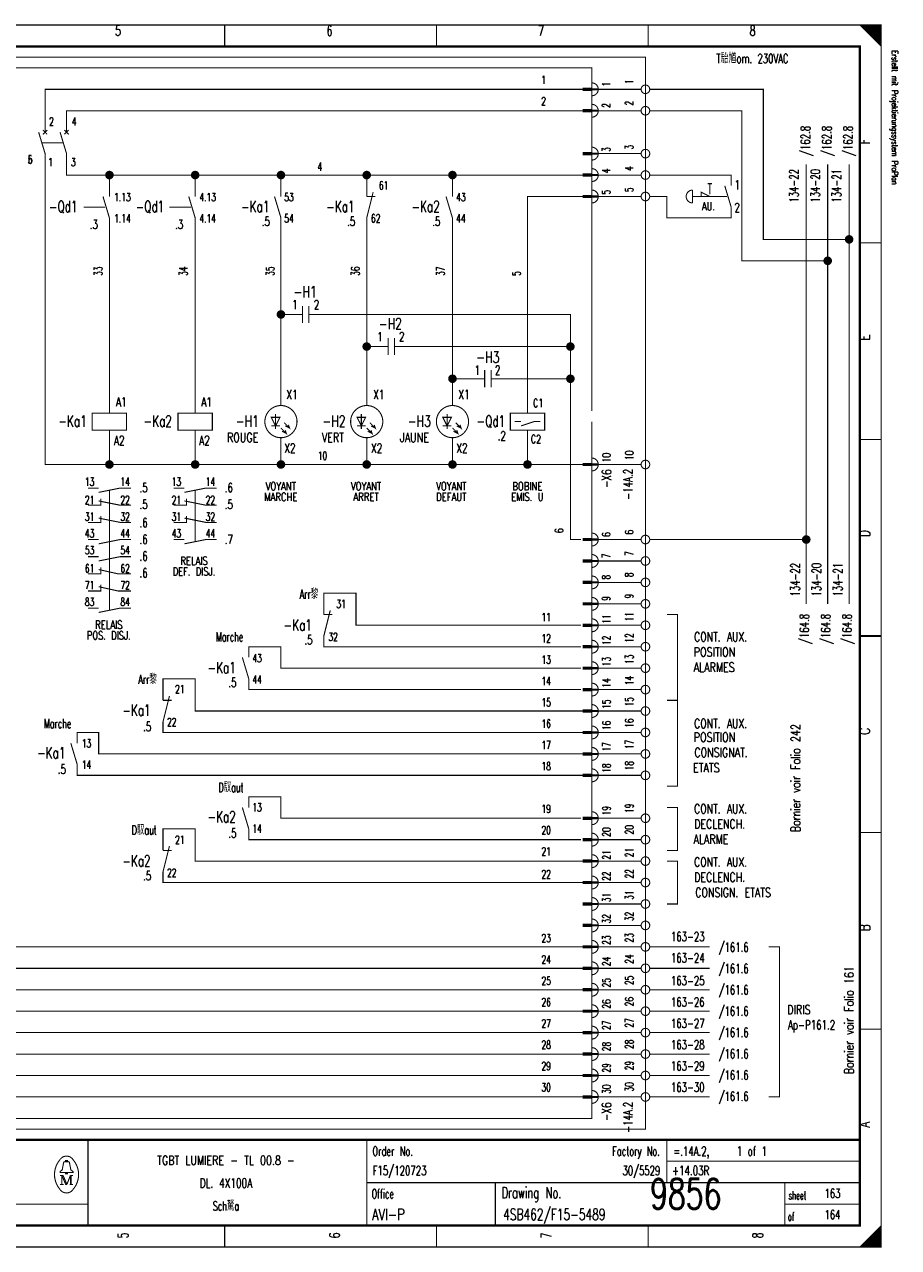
# Model space of a CAD drawing. Extents: x -1 to 409, y 0 to 286.
# Tile 2 of 2: x 205 to 409, y 0 to 285. Entities that reach past the tile are written whole.
import ezdxf
from ezdxf.enums import TextEntityAlignment as Align

# ---------------------------------------------------------------- set-up
doc = ezdxf.new("R2010")
doc.units = 0
doc.header["$MEASUREMENT"] = 0
doc.linetypes.add('GESTRICHELT', pattern=[3.75, 3, -0.75])
doc.layers.get('0').update_dxf_attribs({"color": 9, "linetype": 'CONTINUOUS'})
doc.layers.add('0L', color=7, linetype='CONTINUOUS')
doc.styles.get("Standard").update_dxf_attribs({"font": 'TXT', "bigfont": 'TXT'})

# ---------------------------------------------------------------- blocks, each defined once
blk = doc.blocks.new('BCIRCLE_FILLED')
at = {"color": 0, "linetype": 'Continuous', "const_width": 1, "flags": 128}
blk.add_lwpolyline([(0.5, 0, 1), (-0.5, 0, 1)], format="xyb", close=True, dxfattribs=at)

msp = doc.modelspace()

# ---------------------------------------------------------------- linework, layer by layer
at = {"color": 0, "const_width": 0.25, "flags": 128}
for points in [[(0, 142.5), (0, 285), (405, 285), (405, 0), (0, 0), (0, 142.5)], [(400, 285), (405, 280), (404.75, 280.25), (404.75, 285), (404.5, 285), (404.5, 280.5), (404.25, 280.75), (404.25, 285), (404, 285), (404, 281), (403.75, 281.25), (403.75, 285), (403.5, 285), (403.5, 281.5), (403.25, 281.75)], [(401.5, 283.5), (401.5, 285), (401.25, 285), (401.25, 283.75), (401, 284), (401, 285), (400.75, 285), (400.75, 284.25), (400.5, 284.5), (400.5, 285), (400.25, 285), (400.25, 284.75)], [(403.25, 281.75), (403.25, 285), (403, 285), (403, 282), (402.75, 282.25), (402.75, 285), (402.5, 285), (402.5, 282.5), (402.25, 282.75), (402.25, 285), (402, 285), (402, 283), (401.75, 283.25), (401.75, 285), (401.5, 285)], [(210, 260), (210, 270), (335.5, 270)], [(349, 270), (339, 270)], [(397.5, 235), (377.5, 235), (377.5, 270), (351, 270)], [(215, 260), (215, 265), (335.5, 265)], [(349, 265), (339, 265)], [(392.5, 230), (372.5, 230), (372.5, 265), (351, 265)], [(225, 182.5), (210, 182.5), (210, 255)], [(245, 250), (215, 250), (215, 255)], [(349, 255), (339, 255)], [(387.5, 150), (387.5, 252.5)], [(392.5, 150), (392.5, 252.5)], [(397.5, 150), (397.5, 252.5)], [(225, 245), (225, 250)], [(245, 245), (245, 250), (265, 250)], [(265, 245), (265, 250), (285, 250)], [(285, 245), (285, 250), (305, 250)], [(305, 245), (305, 250), (335.5, 250)], [(349, 250), (339, 250)], [(363, 245), (363, 246), (365, 245)], [(322.5, 194.5), (322.5, 245), (335.5, 245)], [(349, 245), (339, 245)], [(225, 194.5), (225, 240)], [(245, 194.5), (245, 240)], [(265, 196.25), (265, 240)], [(285, 196.25), (285, 240)], [(305, 196.25), (305, 240)], [(267, 217.5), (265, 217.5)], [(294.5, 210), (332.5, 210), (332.5, 217.5), (274.5, 217.5)], [(287, 210), (285, 210)], [(317, 202.5), (332.5, 202.5), (332.5, 210)], [(335.5, 55), (187.5, 55), (187.5, 207.5)], [(335.5, 60), (192.5, 60), (192.5, 207.5)], [(335.5, 65), (197.5, 65), (197.5, 207.5)], [(335.5, 70), (202.5, 70), (202.5, 207.5)], [(309.5, 202.5), (305, 202.5)], [(335, 165), (332.5, 165), (332.5, 202.5)], [(322.5, 194.5), (326.5, 194.5), (326.5, 190.5), (318.5, 190.5), (318.5, 194.5), (322.5, 194.5)], [(264.75, 193.5), (262.75, 193.5), (263.75, 191.5), (264.75, 193.5)], [(265, 191), (266.25, 189.75), (266, 190.5), (266.25, 189.75), (265.25, 190.25)], [(265.75, 192.25), (267, 191), (266.75, 191.75), (267, 191), (266, 191.5)], [(284.75, 193.5), (282.75, 193.5), (283.75, 191.5), (284.75, 193.5)], [(285, 191), (286.25, 189.75), (286, 190.5), (286.25, 189.75), (285.25, 190.25)], [(285.75, 192.25), (287, 191), (286.75, 191.75), (287, 191), (286, 191.5)], [(304.75, 193.5), (302.75, 193.5), (303.75, 191.5), (304.75, 193.5)], [(305, 191), (306.25, 189.75), (306, 190.5), (306.25, 189.75), (305.25, 190.25)], [(305.75, 192.25), (307, 191), (306.75, 191.75), (307, 191), (306, 191.5)], [(321, 191.5), (324, 192.5), (325.5, 192.5)], [(245, 182.5), (225, 182.5), (225, 190.5)], [(265, 182.5), (245, 182.5), (245, 190.5)], [(285, 182.5), (265, 182.5), (265, 188.75)], [(305, 182.5), (285, 182.5), (285, 188.75)], [(322.5, 182.5), (305, 182.5), (305, 188.75)], [(335.5, 182.5), (322.5, 182.5), (322.5, 190.5)], [(349, 182.5), (339, 182.5)], [(222.5, 176), (227.5, 177), (230, 177)], [(242.5, 176), (247.5, 177), (250, 177)], [(335.5, 50), (172.5, 50), (172.5, 175), (103, 175)], [(220, 173), (223, 173), (223, 174.5)], [(222.5, 174), (227.5, 173), (230, 173)], [(240, 173), (243, 173), (243, 174.5)], [(242.5, 174), (247.5, 173), (250, 173)], [(220, 169), (223, 169), (223, 170.5)], [(222.5, 170), (227.5, 169), (230, 169)], [(240, 169), (243, 169), (243, 170.5)], [(242.5, 170), (247.5, 169), (250, 169)], [(222.5, 164), (227.5, 165), (230, 165)], [(242.5, 164), (247.5, 165), (250, 165)], [(349, 165), (339, 165)], [(387.5, 165), (351, 165)], [(222.5, 160), (227.5, 161), (230, 161)], [(349, 160), (339, 160)], [(220, 157), (223, 157), (223, 158.5)], [(222.5, 158), (227, 157), (230, 157)], [(335.5, 45), (167.5, 45), (167.5, 155), (108, 155)], [(220, 153), (223, 153), (223, 154.5)], [(222.5, 154), (227, 153), (230, 153)], [(349, 155), (339, 155)], [(335, 145), (282.5, 145), (282.5, 152.5), (275, 152.5), (275, 147.5)], [(222.5, 148), (227.5, 149), (230, 149)], [(349, 150), (339, 150)], [(355, 127.5), (357.5, 127.5), (357.5, 147.5), (355, 147.5)], [(335, 140), (275, 140), (275, 142.5)], [(349, 145), (339, 145)], [(335, 135), (265, 135), (265, 140), (257.5, 140), (257.5, 137.5)], [(349, 140), (339, 140)], [(335.5, 40), (162.5, 40), (162.5, 135), (113, 135)], [(349, 135), (339, 135)], [(335.5, 125), (245, 125), (245, 132.5), (237.5, 132.5), (237.5, 127.5)], [(335, 130), (257.5, 130), (257.5, 132.5)], [(349, 130), (339, 130)], [(355, 127.5), (357.5, 127.5), (357.5, 107.5), (355, 107.5)], [(349, 125), (339, 125)], [(335.5, 35), (157.5, 35), (157.5, 120), (125, 120)], [(335.5, 115), (222.5, 115), (222.5, 120), (217.5, 120), (217.5, 117.5)], [(335.5, 120), (237.5, 120), (237.5, 122.5)], [(349, 120), (339, 120)], [(349, 115), (339, 115)], [(335.5, 110), (217.5, 110), (217.5, 112.5)], [(349, 110), (339, 110)], [(335, 100), (265, 100), (265, 105), (257.5, 105), (257.5, 102.5)], [(349, 100), (339, 100)], [(355, 102.5), (357.5, 102.5), (357.5, 92.5), (355, 92.5)], [(335.5, 90), (245, 90), (245, 97.5), (237.5, 97.5), (237.5, 92.5)], [(335, 95), (257.5, 95), (257.5, 97.5)], [(349, 95), (339, 95)], [(349, 90), (339, 90)], [(355, 90), (357.5, 90), (357.5, 80), (355, 80)], [(335.5, 85), (237.5, 85), (237.5, 87.5)], [(349, 85), (339, 85)], [(349, 80), (339, 80)], [(349, 75), (339, 75)], [(349, 70), (339, 70)], [(365, 70), (351, 70)], [(378.75, 70), (381.25, 70), (381.25, 35), (378.75, 35)], [(349, 65), (339, 65)], [(365, 65), (351, 65)], [(349, 60), (339, 60)], [(365, 60), (351, 60)], [(349, 55), (339, 55)], [(365, 55), (351, 55)], [(349, 50), (339, 50)], [(365, 50), (351, 50)], [(349, 45), (339, 45)], [(365, 45), (351, 45)], [(349, 40), (339, 40)], [(365, 40), (351, 40)], [(349, 35), (339, 35)], [(365, 35), (351, 35)], [(214.8, 19.9), (214.8, 20.2), (215.2, 20.2), (215.2, 19.9)], [(214.8, 17.4), (213.5, 17.4), (213.5, 17.6), (214, 18), (214.3, 19.6)], [(215.2, 17.4), (216.5, 17.4), (216.5, 17.6), (216, 18), (215.7, 19.6)], [(213.9, 16.7), (213.9, 14.6), (213.5, 14.6)], [(213.9, 16.7), (214.8, 14.6), (215.1, 14.6)], [(403, 0), (403, 3), (402.75, 2.75), (402.75, 0), (402.5, 0), (402.5, 2.5), (402.25, 2.25), (402.25, 0), (402, 0), (402, 2), (401.75, 1.75), (401.75, 0), (401.5, 0), (401.5, 1.5), (401.25, 1.25)], [(404.75, 4.75), (404.75, 0), (404.5, 0), (404.5, 4.5), (404.25, 4.25), (404.25, 0), (404, 0), (404, 4), (403.75, 3.75), (403.75, 0), (403.5, 0), (403.5, 3.5), (403.25, 3.25), (403.25, 0), (403, 0)], [(401.25, 1.25), (401.25, 0), (401, 0), (401, 1), (400.75, 0.75), (400.75, 0), (400.5, 0), (400.5, 0.5), (400.25, 0.25), (400.25, 0)]]:
    msp.add_lwpolyline(points, dxfattribs=at)
at = {"color": 0, "flags": 128}
for points, const_width in [([(0, 285), (405, 285), (405, 0), (0, 0)], 0.25), ([(5, 280), (400, 280), (400, 5), (5, 5)], 0.5), ([(5, 280), (400, 280), (400, 5), (5, 5)], 0.25), ([(337.5, 269.75), (335.5, 269.75), (335.5, 270.25), (337.5, 270.25)], 0.25), ([(337.5, 264.75), (335.5, 264.75), (335.5, 265.25), (337.5, 265.25)], 0.25), ([(337.5, 254.75), (335.5, 254.75), (335.5, 255.25), (337.5, 255.25)], 0.25), ([(337.5, 249.75), (335.5, 249.75), (335.5, 250.25), (337.5, 250.25)], 0.25), ([(337.5, 244.75), (335.5, 244.75), (335.5, 245.25), (337.5, 245.25)], 0.25), ([(221, 190.5), (229, 190.5), (229, 194.5), (221, 194.5)], 0.25), ([(241, 190.5), (249, 190.5), (249, 194.5), (241, 194.5)], 0.25), ([(337.5, 182.25), (335.5, 182.25), (335.5, 182.75), (337.5, 182.75)], 0.25), ([(337.5, 164.75), (335.5, 164.75), (335.5, 165.25), (337.5, 165.25)], 0.25), ([(337.5, 159.75), (335.5, 159.75), (335.5, 160.25), (337.5, 160.25)], 0.25), ([(337.5, 154.75), (335.5, 154.75), (335.5, 155.25), (337.5, 155.25)], 0.25), ([(337.5, 149.75), (335.5, 149.75), (335.5, 150.25), (337.5, 150.25)], 0.25), ([(337.5, 144.75), (335.5, 144.75), (335.5, 145.25), (337.5, 145.25)], 0.25), ([(337.5, 139.75), (335.5, 139.75), (335.5, 140.25), (337.5, 140.25)], 0.25), ([(337.5, 134.75), (335.5, 134.75), (335.5, 135.25), (337.5, 135.25)], 0.25), ([(337.5, 129.75), (335.5, 129.75), (335.5, 130.25), (337.5, 130.25)], 0.25), ([(337.5, 124.75), (335.5, 124.75), (335.5, 125.25), (337.5, 125.25)], 0.25), ([(337.5, 119.75), (335.5, 119.75), (335.5, 120.25), (337.5, 120.25)], 0.25), ([(337.5, 114.75), (335.5, 114.75), (335.5, 115.25), (337.5, 115.25)], 0.25), ([(337.5, 109.75), (335.5, 109.75), (335.5, 110.25), (337.5, 110.25)], 0.25), ([(337.5, 99.75), (335.5, 99.75), (335.5, 100.25), (337.5, 100.25)], 0.25), ([(337.5, 94.75), (335.5, 94.75), (335.5, 95.25), (337.5, 95.25)], 0.25), ([(337.5, 89.75), (335.5, 89.75), (335.5, 90.25), (337.5, 90.25)], 0.25), ([(337.5, 84.75), (335.5, 84.75), (335.5, 85.25), (337.5, 85.25)], 0.25), ([(337.5, 79.75), (335.5, 79.75), (335.5, 80.25), (337.5, 80.25)], 0.25), ([(337.5, 74.75), (335.5, 74.75), (335.5, 75.25), (337.5, 75.25)], 0.25), ([(337.5, 69.75), (335.5, 69.75), (335.5, 70.25), (337.5, 70.25)], 0.25), ([(337.5, 64.75), (335.5, 64.75), (335.5, 65.25), (337.5, 65.25)], 0.25), ([(337.5, 59.75), (335.5, 59.75), (335.5, 60.25), (337.5, 60.25)], 0.25), ([(337.5, 54.75), (335.5, 54.75), (335.5, 55.25), (337.5, 55.25)], 0.25), ([(337.5, 49.75), (335.5, 49.75), (335.5, 50.25), (337.5, 50.25)], 0.25), ([(337.5, 44.75), (335.5, 44.75), (335.5, 45.25), (337.5, 45.25)], 0.25), ([(337.5, 39.75), (335.5, 39.75), (335.5, 40.25), (337.5, 40.25)], 0.25), ([(337.5, 34.75), (335.5, 34.75), (335.5, 35.25), (337.5, 35.25)], 0.25), ([(214.8, 17.4), (215.2, 17.4), (215.2, 17.1), (214.8, 17.1)], 0.25)]:
    msp.add_lwpolyline(points, close=True, dxfattribs=dict(at, const_width=const_width))
at = {"color": 0}
for points, const_width in [([(251.875, 285), (251.875, 280)], 0.25), ([(301.25, 285), (301.25, 280)], 0.25), ([(350.625, 285), (350.625, 280)], 0.25), ([(335.5, 270), (337.5, 270)], 0.25), ([(335.5, 265), (337.5, 265)], 0.25), ([(208.5, 260), (210, 255)], 0.25), ([(210.5, 260.5), (209.5, 259.5)], 0.25), ([(209.5, 260.5), (210.5, 259.5)], 0.25), ([(213.5, 260), (215, 255)], 0.25), ([(215.5, 260.5), (214.5, 259.5)], 0.25), ([(214.5, 260.5), (215.5, 259.5)], 0.25), ([(335.5, 255), (337.5, 255)], 0.25), ([(335.5, 250), (337.5, 250)], 0.25), ([(286.5, 246), (285, 240)], 0.25), ([(361, 246.5), (361, 243.5)], 0.25), ([(364.5, 248), (365.5, 248)], 0.25), ([(368.5, 247.5), (370, 242.5)], 0.25), ([(223.5, 245), (225, 240)], 0.25), ([(243.5, 245), (245, 240)], 0.25), ([(263.5, 245), (265, 240)], 0.25), ([(285, 245), (287, 245)], 0.25), ([(303.5, 245), (305, 240)], 0.25), ([(335.5, 245), (337.5, 245)], 0.25), ([(405, 234.167), (400, 234.167)], 0.25), ([(270, 217.5), (267, 217.5)], 0.25), ([(270, 219.5), (270, 215.5)], 0.25), ([(271.5, 219.5), (271.5, 215.5)], 0.25), ([(271.5, 217.5), (274.5, 217.5)], 0.25), ([(290, 212), (290, 208)], 0.25), ([(291.5, 212), (291.5, 208)], 0.25), ([(290, 210), (287, 210)], 0.25), ([(291.5, 210), (294.5, 210)], 0.25), ([(312.5, 202.5), (309.5, 202.5)], 0.25), ([(312.5, 204.5), (312.5, 200.5)], 0.25), ([(314, 204.5), (314, 200.5)], 0.25), ([(314, 202.5), (317, 202.5)], 0.25), ([(263.75, 194.25), (263.75, 190.75)], 0.25), ([(283.75, 194.25), (283.75, 190.75)], 0.25), ([(303.75, 194.25), (303.75, 190.75)], 0.25), ([(262.75, 191.5), (264.75, 191.5)], 0.25), ([(282.75, 191.5), (284.75, 191.5)], 0.25), ([(302.75, 191.5), (304.75, 191.5)], 0.25), ([(319.5, 192.5), (321, 192.5)], 0.25), ([(405, 188.334), (400, 188.334)], 0.25), ([(335.5, 182.5), (337.5, 182.5)], 0.25), ([(220, 177), (222.5, 177)], 0.25), ([(240, 177), (242.5, 177)], 0.25), ([(220, 165), (222.5, 165)], 0.25), ([(240, 165), (242.5, 165)], 0.25), ([(335.5, 165), (337.5, 165)], 0.25), ([(220, 161), (222.5, 161)], 0.25), ([(335.5, 160), (337.5, 160)], 0.25), ([(335.5, 155), (337.5, 155)], 0.25), ([(220, 149), (222.5, 149)], 0.25), ([(276.5, 148.5), (275, 142.5)], 0.25), ([(335.5, 150), (337.5, 150)], 0.25), ([(275, 147.5), (277, 147.5)], 0.25), ([(335.5, 145), (337.5, 145)], 0.25), ([(400, 142.5), (405, 142.5)], 0.5), ([(405, 142.5), (400, 142.5)], 0.25), ([(335.5, 140), (337.5, 140)], 0.25), ([(256, 137.5), (257.5, 132.5)], 0.25), ([(335.5, 135), (337.5, 135)], 0.25), ([(239, 128.5), (237.5, 122.5)], 0.25), ([(335.5, 130), (337.5, 130)], 0.25), ([(237.5, 127.5), (239.5, 127.5)], 0.25), ([(335.5, 125), (337.5, 125)], 0.25), ([(335.5, 120), (337.5, 120)], 0.25), ([(216, 117.5), (217.5, 112.5)], 0.25), ([(335.5, 115), (337.5, 115)], 0.25), ([(335.5, 110), (337.5, 110)], 0.25), ([(256, 102.5), (257.5, 97.5)], 0.25), ([(335.5, 100), (337.5, 100)], 0.25), ([(335.5, 95), (337.5, 95)], 0.25), ([(405, 96.667), (400, 96.667)], 0.25), ([(239, 93.5), (237.5, 87.5)], 0.25), ([(237.5, 92.5), (239.5, 92.5)], 0.25), ([(335.5, 90), (337.5, 90)], 0.25), ([(335.5, 85), (337.5, 85)], 0.25), ([(335.5, 80), (337.5, 80)], 0.25), ([(335.5, 75), (337.5, 75)], 0.25), ([(335.5, 70), (337.5, 70)], 0.25), ([(335.5, 65), (337.5, 65)], 0.25), ([(335.5, 60), (337.5, 60)], 0.25), ([(335.5, 55), (337.5, 55)], 0.25), ([(335.5, 50), (337.5, 50)], 0.25), ([(405, 50.834), (400, 50.834)], 0.25), ([(335.5, 45), (337.5, 45)], 0.25), ([(335.5, 40), (337.5, 40)], 0.25), ([(335.5, 35), (337.5, 35)], 0.25), ([(400, 25), (5, 25)], 0.5), ([(220, 25), (220, 5)], 0.25), ([(285, 25), (285, 5)], 0.25), ([(355, 25), (355, 15)], 0.25), ([(214.6, 19.9), (215.5, 19.9)], 0.25), ([(355, 20), (400, 20)], 0.25), ([(213.5, 16.7), (214.2, 16.7)], 0.25), ([(213.9, 14.6), (214.3, 14.6)], 0.25), ([(214.2, 16.7), (215.1, 14.6)], 0.25), ([(215.1, 14.6), (215.9, 16.7)], 0.25), ([(216.5, 14.6), (215.7, 14.6)], 0.25), ([(215.9, 14.6), (215.9, 16.7)], 0.25), ([(215.9, 16.7), (216.5, 16.7)], 0.25), ([(216.1, 16.7), (216.1, 14.6)], 0.25), ([(285, 15), (400, 15)], 0.25), ([(315, 15), (315, 5)], 0.25), ([(382.5, 15), (382.5, 5)], 0.25), ([(5, 10), (220, 10)], 0.25), ([(382.5, 10), (400, 10)], 0.25), ([(251.875, 0), (251.875, 5)], 0.25), ([(301.25, 0), (301.25, 5)], 0.25), ([(350.625, 0), (350.625, 5)], 0.25), ([(405, 5), (400, 0)], 0.25)]:
    msp.add_lwpolyline(points, dxfattribs=dict(at, const_width=const_width))
at = {"color": 0, "linetype": 'GESTRICHELT', "const_width": 0.25, "flags": 128}
for points in [[(67.5, 277.5), (350, 277.5), (350, 27.5), (125, 27.5), (125, 65), (67.5, 65), (67.5, 277.5)], [(70, 250), (150, 250), (150, 275), (337.5, 275), (337.5, 225)], [(337.5, 192.5), (337.5, 30), (150, 30), (150, 82.5), (70, 82.5), (70, 250)], [(370, 247.5), (370, 250), (351, 250)], [(370, 242.5), (370, 240), (355, 240), (355, 245), (351, 245)]]:
    msp.add_lwpolyline(points, dxfattribs=at)
at = {"color": 0, "const_width": 0.25, "flags": 128}
for points in [[(337.5, 268.5, 1), (337.5, 271.5, 1)], [(337.5, 263.5, 1), (337.5, 266.5, 1)], [(337.5, 253.5, 1), (337.5, 256.5, 1)], [(337.5, 248.5, 1), (337.5, 251.5, 1)], [(337.5, 243.5, 1), (337.5, 246.5, 1)], [(361, 246.5, 1), (361, 243.5, 1)], [(337.5, 181, 1), (337.5, 184, 1)], [(337.5, 163.5, 1), (337.5, 166.5, 1)], [(337.5, 158.5, 1), (337.5, 161.5, 1)], [(337.5, 153.5, 1), (337.5, 156.5, 1)], [(337.5, 148.5, 1), (337.5, 151.5, 1)], [(337.5, 143.5, 1), (337.5, 146.5, 1)], [(337.5, 138.5, 1), (337.5, 141.5, 1)], [(337.5, 133.5, 1), (337.5, 136.5, 1)], [(337.5, 128.5, 1), (337.5, 131.5, 1)], [(337.5, 123.5, 1), (337.5, 126.5, 1)], [(337.5, 118.5, 1), (337.5, 121.5, 1)], [(337.5, 113.5, 1), (337.5, 116.5, 1)], [(337.5, 108.5, 1), (337.5, 111.5, 1)], [(337.5, 98.5, 1), (337.5, 101.5, 1)], [(337.5, 93.5, 1), (337.5, 96.5, 1)], [(337.5, 88.5, 1), (337.5, 91.5, 1)], [(337.5, 83.5, 1), (337.5, 86.5, 1)], [(337.5, 78.5, 1), (337.5, 81.5, 1)], [(337.5, 73.5, 1), (337.5, 76.5, 1)], [(337.5, 68.5, 1), (337.5, 71.5, 1)], [(337.5, 63.5, 1), (337.5, 66.5, 1)], [(337.5, 58.5, 1), (337.5, 61.5, 1)], [(337.5, 53.5, 1), (337.5, 56.5, 1)], [(337.5, 48.5, 1), (337.5, 51.5, 1)], [(337.5, 43.5, 1), (337.5, 46.5, 1)], [(337.5, 38.5, 1), (337.5, 41.5, 1)], [(337.5, 33.5, 1), (337.5, 36.5, 1)], [(213.499601, 20.388348, 0.373815), (213.488, 13.425, 0.373815)], [(216.493359, 20.403602, 0.530775), (213.513, 20.413, 0.530775)], [(214.6, 19.9, 0.414214), (214.3, 19.6, 0.414214)], [(215.7, 19.6, 0.414214), (215.4, 19.9, 0.414214)], [(216.498075, 13.401685, 0.378582), (216.463, 20.438, 0.378582)], [(213.502705, 13.401803, 0.532213), (216.488, 13.388, 0.532213)]]:
    msp.add_lwpolyline(points, format="xyb", dxfattribs=at)
for points in [[(351, 270, 1), (349, 270, 1)], [(351, 265, 1), (349, 265, 1)], [(351, 255, 1), (349, 255, 1)], [(351, 250, 1), (349, 250, 1)], [(351, 245, 1), (349, 245, 1)], [(268.75, 192.5, 1), (261.25, 192.5, 1)], [(288.75, 192.5, 1), (281.25, 192.5, 1)], [(308.75, 192.5, 1), (301.25, 192.5, 1)], [(351, 182.5, 1), (349, 182.5, 1)], [(351, 165, 1), (349, 165, 1)], [(351, 160, 1), (349, 160, 1)], [(351, 155, 1), (349, 155, 1)], [(351, 150, 1), (349, 150, 1)], [(351, 145, 1), (349, 145, 1)], [(351, 140, 1), (349, 140, 1)], [(351, 135, 1), (349, 135, 1)], [(351, 130, 1), (349, 130, 1)], [(351, 125, 1), (349, 125, 1)], [(351, 120, 1), (349, 120, 1)], [(351, 115, 1), (349, 115, 1)], [(351, 110, 1), (349, 110, 1)], [(351, 100, 1), (349, 100, 1)], [(351, 95, 1), (349, 95, 1)], [(351, 90, 1), (349, 90, 1)], [(351, 85, 1), (349, 85, 1)], [(351, 80, 1), (349, 80, 1)], [(351, 75, 1), (349, 75, 1)], [(351, 70, 1), (349, 70, 1)], [(351, 65, 1), (349, 65, 1)], [(351, 60, 1), (349, 60, 1)], [(351, 55, 1), (349, 55, 1)], [(351, 50, 1), (349, 50, 1)], [(351, 45, 1), (349, 45, 1)], [(351, 40, 1), (349, 40, 1)], [(351, 35, 1), (349, 35, 1)]]:
    msp.add_lwpolyline(points, format="xyb", close=True, dxfattribs=at)
at = {"color": 0, "linetype": 'GESTRICHELT', "const_width": 0.25}
for points in [[(209.25, 257.5), (214.25, 257.5)], [(365, 248), (365, 245.5)], [(219, 242.5), (224, 242.5)], [(239, 242.5), (244, 242.5)], [(367, 245), (361, 245)], [(364, 245), (369, 245)], [(337.5, 195), (337.5, 230)], [(225, 164.5), (225, 176.5)], [(245, 164.5), (245, 176.5)], [(225, 148.5), (225, 169)]]:
    msp.add_lwpolyline(points, dxfattribs=at)
at = {"layer": '0L', "color": 0}
for points in [[(338.95, 270.25), (337.55, 270.25), (338.95, 269.75), (337.55, 269.75)], [(338.95, 265.25), (337.55, 265.25), (338.95, 264.75), (337.55, 264.75)], [(338.95, 255.25), (337.55, 255.25), (338.95, 254.75), (337.55, 254.75)], [(338.95, 250.25), (337.55, 250.25), (338.95, 249.75), (337.55, 249.75)], [(338.95, 245.25), (337.55, 245.25), (338.95, 244.75), (337.55, 244.75)], [(338.95, 182.75), (337.55, 182.75), (338.95, 182.25), (337.55, 182.25)], [(338.95, 165.25), (337.55, 165.25), (338.95, 164.75), (337.55, 164.75)], [(338.95, 160.25), (337.55, 160.25), (338.95, 159.75), (337.55, 159.75)], [(338.95, 155.25), (337.55, 155.25), (338.95, 154.75), (337.55, 154.75)], [(338.95, 150.25), (337.55, 150.25), (338.95, 149.75), (337.55, 149.75)], [(338.95, 145.25), (337.55, 145.25), (338.95, 144.75), (337.55, 144.75)], [(338.95, 140.25), (337.55, 140.25), (338.95, 139.75), (337.55, 139.75)], [(338.95, 135.25), (337.55, 135.25), (338.95, 134.75), (337.55, 134.75)], [(338.95, 130.25), (337.55, 130.25), (338.95, 129.75), (337.55, 129.75)], [(338.95, 125.25), (337.55, 125.25), (338.95, 124.75), (337.55, 124.75)], [(338.95, 120.25), (337.55, 120.25), (338.95, 119.75), (337.55, 119.75)], [(338.95, 115.25), (337.55, 115.25), (338.95, 114.75), (337.55, 114.75)], [(338.95, 110.25), (337.55, 110.25), (338.95, 109.75), (337.55, 109.75)], [(338.95, 100.25), (337.55, 100.25), (338.95, 99.75), (337.55, 99.75)], [(338.95, 95.25), (337.55, 95.25), (338.95, 94.75), (337.55, 94.75)], [(338.95, 90.25), (337.55, 90.25), (338.95, 89.75), (337.55, 89.75)], [(338.95, 85.25), (337.55, 85.25), (338.95, 84.75), (337.55, 84.75)], [(338.95, 80.25), (337.55, 80.25), (338.95, 79.75), (337.55, 79.75)], [(338.95, 75.25), (337.55, 75.25), (338.95, 74.75), (337.55, 74.75)], [(338.95, 70.25), (337.55, 70.25), (338.95, 69.75), (337.55, 69.75)], [(338.95, 65.25), (337.55, 65.25), (338.95, 64.75), (337.55, 64.75)], [(338.95, 60.25), (337.55, 60.25), (338.95, 59.75), (337.55, 59.75)], [(338.95, 55.25), (337.55, 55.25), (338.95, 54.75), (337.55, 54.75)], [(338.95, 50.25), (337.55, 50.25), (338.95, 49.75), (337.55, 49.75)], [(338.95, 45.25), (337.55, 45.25), (338.95, 44.75), (337.55, 44.75)], [(338.95, 40.25), (337.55, 40.25), (338.95, 39.75), (337.55, 39.75)], [(338.95, 35.25), (337.55, 35.25), (338.95, 34.75), (337.55, 34.75)]]:
    msp.add_solid(points, dxfattribs=at)

# ---------------------------------------------------------------- block references
at = {"color": 0}
for p in [(225, 250), (245, 250), (265, 250), (285, 250), (305, 250), (397.5, 235), (392.5, 230), (265, 217.5), (285, 210), (332.5, 210), (305, 202.5), (332.5, 202.5), (225, 182.5), (245, 182.5), (265, 182.5), (285, 182.5), (305, 182.5), (322.5, 182.5), (387.5, 165)]:
    msp.add_blockref('BCIRCLE_FILLED', p, dxfattribs=at)

# ---------------------------------------------------------------- texts
for s, height, width, p in [('5', 2.38125, 0.672, (226.989415, 284.858032)), ('6', 2.38125, 0.672, (276.323163, 284.858032)), ('7', 2.38125, 0.672, (325.656912, 284.858032)), ('8', 2.38125, 0.672, (374.99066, 284.858032)), ('AU.', 1.905, 0.738667, (364.698007, 243.687422)), ('-H1', 2.619375, 0.709333, (270.644458, 224.09589)), ('-H2', 2.619375, 0.709333, (290.519925, 216.64259)), ('-H3', 2.619375, 0.709333, (313.234745, 208.834371)), ('VOYANT', 1.905, 0.76, (264.965753, 178.382316)), ('VOYANT', 1.905, 0.76, (284.84122, 178.382316)), ('VOYANT', 1.905, 0.76, (304.716687, 178.382316)), ('BOBINE', 1.905, 0.76, (322.46264, 178.382316)), ('MARCHE', 1.905, 0.76, (264.965753, 175.897883)), ('ARRET', 1.905, 0.76, (284.84122, 175.897883)), ('DEFAUT', 1.905, 0.76, (304.716687, 175.897883)), ('EMIS. U', 1.905, 0.741714, (322.46264, 175.897883)), ('RELAIS', 1.905, 0.76, (244.735367, 160.991283)), ('DEF. DISJ.', 1.905, 0.7408, (244.735367, 158.506849)), ('RELAIS', 1.905, 0.76, (224.8599, 146.084682)), ('POS. DISJ.', 1.905, 0.7408, (224.8599, 143.600249)), ('TGBT LUMIERE - TL 00.8 -', 2.143125, 0.754667, (252.188667, 21.295143)), ('DL. 4X100A', 2.143125, 0.712, (252.188667, 15.971357)), ('Sch駑a', 2.143125, 0.626667, (252.188667, 10.647572))]:
    msp.add_text(s, height=height, dxfattribs=dict(at, width=width)).set_placement(p, align=Align.TOP_CENTER)
for s, height, width, p in [('T駘馗om. 230VAC', 2.143125, 0.669867, (366.520517, 278.256538)), ('1', 1.905, 0.672, (325.7066, 273.145704)), ('2', 1.905, 0.672, (325.7066, 268.176837)), ('1', 1.905, 0.672, (210.712827, 253.980075)), ('3', 1.905, 0.672, (216.036613, 253.980075)), ('4', 1.905, 0.672, (273.533499, 252.915318)), ('1', 2.143125, 0.672, (370.78132, 248.798257)), ('1.13', 1.905, 0.678, (226.098568, 245.816936)), ('4.13', 1.905, 0.678, (245.974035, 245.816936)), ('53', 1.905, 0.672, (265.774969, 245.816936)), ('43', 1.905, 0.672, (305.880822, 245.816936)), ('2', 2.143125, 0.672, (370.78132, 243.474471)), ('1.14', 1.905, 0.678, (226.098568, 240.84807)), ('4.14', 1.905, 0.678, (245.974035, 240.84807)), ('54', 1.905, 0.672, (265.774969, 240.84807)), ('62', 1.905, 0.672, (286.005355, 240.84807)), ('44', 1.905, 0.672, (305.880822, 240.84807)), ('A2', 2.143125, 0.716, (226.036457, 189.171856)), ('A2', 2.143125, 0.716, (245.911924, 189.171856)), ('C2', 1.905, 0.716, (323.284278, 189.384807)), ('X2', 2.143125, 0.716, (265.787391, 187.39726)), ('10', 1.905, 0.672, (273.583188, 185.480697)), ('X2', 2.143125, 0.716, (286.017777, 187.39726)), ('X2', 2.143125, 0.716, (305.893244, 187.39726)), ('13', 1.905, 0.672, (219.280573, 179.447073)), ('.5', 2.143125, 0.684, (232.032814, 178.169365)), ('.5', 2.143125, 0.684, (232.032814, 178.169365)), ('13', 1.905, 0.672, (239.510959, 179.447073)), ('.6', 2.143125, 0.684, (251.908281, 178.169365)), ('.6', 2.143125, 0.684, (251.908281, 178.169365)), ('21', 1.905, 0.672, (219.280573, 175.188045)), ('.5', 2.143125, 0.684, (232.032814, 174.265255)), ('.5', 2.143125, 0.684, (232.032814, 174.265255)), ('21', 1.905, 0.672, (239.510959, 175.188045)), ('.5', 2.143125, 0.684, (251.908281, 174.265255)), ('.5', 2.143125, 0.684, (251.908281, 174.265255)), ('31', 1.905, 0.672, (219.280573, 171.283935)), ('31', 1.905, 0.672, (239.510959, 171.283935)), ('.6', 2.143125, 0.684, (232.032814, 170.006227)), ('.6', 2.143125, 0.684, (232.032814, 170.006227)), ('43', 1.905, 0.672, (219.280573, 167.379826)), ('.6', 2.143125, 0.684, (232.032814, 166.102117)), ('.6', 2.143125, 0.684, (232.032814, 166.102117)), ('43', 1.905, 0.672, (239.510959, 167.379826)), ('.7', 2.143125, 0.684, (251.908281, 166.102117)), ('.7', 2.143125, 0.684, (251.908281, 166.102117)), ('53', 1.905, 0.672, (219.280573, 163.475716)), ('.6', 2.143125, 0.684, (232.032814, 162.198007)), ('.6', 2.143125, 0.684, (232.032814, 162.198007)), ('61', 1.905, 0.672, (219.280573, 159.216687)), ('.6', 2.143125, 0.684, (232.032814, 158.293898)), ('.6', 2.143125, 0.684, (232.032814, 158.293898)), ('71', 1.905, 0.672, (219.280573, 155.312578)), ('83', 1.905, 0.672, (219.280573, 151.408468)), ('11', 1.905, 0.672, (325.756289, 147.859278)), ('32', 1.905, 0.672, (276.067621, 143.24533)), ('12', 1.905, 0.672, (325.756289, 142.890411)), ('CONT. AUX.', 2.143125, 0.7408, (361.352895, 143.387298)), ('POSITION', 2.143125, 0.76, (361.253518, 139.838107)), ('43', 1.905, 0.672, (258.321669, 138.276463)), ('13', 1.905, 0.672, (325.756289, 137.921544)), ('ALARMES', 2.143125, 0.76, (361.253518, 136.288917)), ('44', 1.905, 0.672, (258.321669, 133.307597)), ('14', 1.905, 0.672, (325.756289, 132.952677)), ('15', 1.905, 0.672, (325.756289, 127.983811)), ('22', 1.905, 0.672, (238.446202, 123.369863)), ('16', 1.905, 0.672, (325.756289, 123.014944)), ('CONT. AUX.', 2.143125, 0.7408, (361.352895, 123.156912)), ('POSITION', 2.143125, 0.76, (361.253518, 119.96264)), ('13', 1.905, 0.672, (218.570735, 118.400996)), ('17', 1.905, 0.672, (325.756289, 118.046077)), ('CONSIGNAT.', 2.143125, 0.7536, (361.402584, 116.41345)), ('14', 1.905, 0.672, (218.570735, 113.43213)), ('18', 1.905, 0.672, (325.756289, 113.07721)), ('ETATS', 2.143125, 0.76, (361.104452, 112.864259)), ('13', 1.905, 0.672, (258.321669, 103.494396)), ('19', 1.905, 0.672, (325.756289, 103.139477)), ('CONT. AUX.', 2.143125, 0.7408, (361.352895, 103.281445)), ('14', 1.905, 0.672, (258.321669, 98.525529)), ('20', 1.905, 0.672, (325.756289, 98.17061)), ('DECLENCH.', 2.143125, 0.752889, (361.365318, 99.732254)), ('ALARME', 2.143125, 0.76, (361.191407, 96.183064)), ('21', 1.905, 0.672, (325.756289, 93.201743)), ('CONT. AUX.', 2.143125, 0.7408, (361.352895, 90.859278)), ('22', 1.905, 0.672, (238.446202, 88.232877)), ('22', 1.905, 0.672, (325.756289, 87.877958)), ('DECLENCH.', 2.143125, 0.752889, (361.365318, 87.310087)), ('CONSIGN. ETATS', 2.143125, 0.750857, (361.613761, 83.760897)), ('23', 1.905, 0.672, (325.756289, 72.971357)), ('/161.6', 2.143125, 0.68, (367.075965, 70.983811)), ('24', 1.905, 0.672, (325.756289, 68.002491)), ('/161.6', 2.143125, 0.68, (367.075965, 66.014944)), ('25', 1.905, 0.672, (325.756289, 63.033624)), ('/161.6', 2.143125, 0.68, (367.075965, 61.046077)), ('26', 1.905, 0.672, (325.756289, 58.064757)), ('/161.6', 2.143125, 0.68, (367.075965, 56.07721)), ('DIRIS', 2.143125, 0.76, (383.059745, 56.43213)), ('27', 1.905, 0.672, (325.756289, 53.09589)), ('Ap-P161.2', 2.143125, 0.688889, (383.233655, 52.882939)), ('/161.6', 2.143125, 0.68, (367.075965, 51.108344)), ('28', 1.905, 0.672, (325.756289, 48.127024)), ('/161.6', 2.143125, 0.68, (367.075965, 46.139477)), ('29', 1.905, 0.672, (325.756289, 43.158157)), ('/161.6', 2.143125, 0.68, (367.075965, 41.17061)), ('30', 1.905, 0.672, (325.756289, 38.18929)), ('/161.6', 2.143125, 0.68, (367.075965, 36.201743)), ('Order No.', 2.143125, 0.656889, (286.328331, 23.424658)), ('=.14A.2,    1 of 1', 2.143125, 0.682222, (356.495828, 23.424658)), ('Office', 2.143125, 0.626667, (286.154421, 13.486924)), ('Drawing No.', 2.619375, 0.646545, (316.427242, 13.983811)), ('sheet', 1.905, 0.6, (383.377397, 12.990037)), ('of', 1.905, 0.6, (383.228331, 8.021171))]:
    msp.add_text(s, height=height, dxfattribs=dict(at, width=width)).set_placement(p, align=Align.TOP_LEFT)
for s, height, rotation, width, p in [('Erstellt mit Projektierungssystem ProPlan', 1.42875, 270, 0.622634, (407.023879, 279.056912)), ('1', 1.905, 90, 0.672, (347.711582, 271.209755)), ('2', 1.905, 90, 0.672, (347.711582, 266.240889)), ('3', 1.905, 90, 0.672, (347.711582, 255.948236)), ('4', 1.905, 90, 0.672, (347.711582, 250.979369)), ('5', 1.905, 90, 0.672, (347.711582, 246.010503)), ('33', 1.905, 90, 0.672, (223.894521, 226.489955)), ('34', 1.905, 90, 0.672, (243.769988, 226.489955)), ('35', 1.905, 90, 0.672, (264.000374, 226.489955)), ('36', 1.905, 90, 0.672, (283.875841, 226.489955)), ('37', 1.905, 90, 0.672, (303.751308, 226.489955)), ('5', 1.905, 90, 0.672, (321.447572, 226.489955)), ('10', 1.905, 90, 0.672, (347.76127, 183.544749)), ('6', 1.905, 90, 0.672, (331.385305, 166.508635)), ('6', 1.905, 90, 0.672, (347.711582, 166.153716)), ('7', 1.905, 90, 0.672, (347.711582, 161.184849)), ('8', 1.905, 90, 0.672, (347.711582, 156.215982)), ('134-22', 2.143125, 90, 0.676, (386.63378, 151.727382)), ('134-20', 2.143125, 90, 0.676, (391.602646, 151.727382)), ('134-21', 2.143125, 90, 0.676, (396.571513, 151.727382)), ('9', 1.905, 90, 0.672, (347.711582, 151.247115)), ('11', 1.905, 90, 0.672, (347.76127, 145.923329)), ('12', 1.905, 90, 0.672, (347.76127, 140.954463)), ('13', 1.905, 90, 0.672, (347.76127, 135.985596)), ('14', 1.905, 90, 0.672, (347.76127, 131.016729)), ('15', 1.905, 90, 0.672, (347.76127, 126.047862)), ('16', 1.905, 90, 0.672, (347.76127, 121.078996)), ('17', 1.905, 90, 0.672, (347.76127, 116.110129)), ('18', 1.905, 90, 0.672, (347.76127, 111.141262)), ('19', 1.905, 90, 0.672, (347.76127, 101.203529)), ('20', 1.905, 90, 0.672, (347.76127, 96.234662)), ('21', 1.905, 90, 0.672, (347.76127, 90.910876)), ('22', 1.905, 90, 0.672, (347.76127, 85.942009)), ('31', 1.905, 90, 0.672, (347.76127, 80.973143)), ('32', 1.905, 90, 0.672, (347.76127, 76.004276)), ('23', 1.905, 90, 0.672, (347.76127, 71.035409)), ('24', 1.905, 90, 0.672, (347.76127, 66.066542)), ('25', 1.905, 90, 0.672, (347.76127, 61.097676)), ('26', 1.905, 90, 0.672, (347.76127, 56.128809)), ('27', 1.905, 90, 0.672, (347.76127, 51.159942)), ('28', 1.905, 90, 0.672, (347.76127, 46.191075)), ('29', 1.905, 90, 0.672, (347.76127, 41.222209)), ('30', 1.905, 90, 0.672, (347.76127, 36.253342))]:
    msp.add_text(s, height=height, rotation=rotation, dxfattribs=dict(at, width=width)).set_placement(p, align=Align.BOTTOM_LEFT)
for s, height, width, p in [('1', 1.905, 0.672, (339.903362, 270.66127)), ('2', 1.905, 0.672, (339.903362, 265.692403)), ('/162.8', 2.143125, 0.68, (386.241594, 254.476961)), ('/162.8', 2.143125, 0.68, (391.210461, 254.476961)), ('/162.8', 2.143125, 0.68, (396.179328, 254.476961)), ('F', 2.38125, 0.76, (399.909527, 257.174346)), ('3', 1.905, 0.672, (339.903362, 255.399751)), ('4', 1.905, 0.672, (339.903362, 250.430884)), ('5', 1.905, 0.672, (339.903362, 245.462017)), ('E', 2.38125, 0.76, (399.909527, 211.389788)), ('10', 1.905, 0.672, (339.953051, 182.996264)), ('6', 1.905, 0.672, (339.903362, 165.60523)), ('D', 2.38125, 0.76, (399.921949, 165.60523)), ('7', 1.905, 0.672, (339.903362, 160.636364)), ('8', 1.905, 0.672, (339.903362, 155.667497)), ('9', 1.905, 0.672, (339.903362, 150.69863)), ('11', 1.905, 0.672, (339.953051, 145.374844)), ('12', 1.905, 0.672, (339.953051, 140.405978)), ('13', 1.905, 0.672, (339.953051, 135.437111)), ('14', 1.905, 0.672, (339.953051, 130.468244)), ('15', 1.905, 0.672, (339.953051, 125.499377)), ('16', 1.905, 0.672, (339.953051, 120.530511)), ('C', 2.38125, 0.76, (399.921949, 119.465753)), ('17', 1.905, 0.672, (339.953051, 115.561644)), ('Bornier voir Folio 242', 2.143125, 0.76, (383.943536, 96.747983)), ('18', 1.905, 0.672, (339.953051, 110.592777)), ('19', 1.905, 0.672, (339.953051, 100.655044)), ('20', 1.905, 0.672, (339.953051, 95.686177)), ('21', 1.905, 0.672, (339.953051, 90.362391)), ('22', 1.905, 0.672, (339.953051, 85.393524)), ('31', 1.905, 0.672, (339.953051, 80.424658)), ('32', 1.905, 0.672, (339.953051, 75.455791)), ('B', 2.38125, 0.76, (399.909527, 73.681196)), ('23', 1.905, 0.672, (339.953051, 70.486924)), ('24', 1.905, 0.672, (339.953051, 65.518057)), ('25', 1.905, 0.672, (339.953051, 60.549191)), ('Bornier voir Folio 161', 2.143125, 0.76, (396.404787, 40.308612)), ('26', 1.905, 0.672, (339.953051, 55.580324)), ('27', 1.905, 0.672, (339.953051, 50.611457)), ('28', 1.905, 0.672, (339.953051, 45.64259)), ('29', 1.905, 0.672, (339.953051, 40.673724)), ('30', 1.905, 0.672, (339.953051, 35.704857)), ('A', 2.38125, 0.76, (399.909527, 27.896638))]:
    msp.add_text(s, height=height, rotation=90, dxfattribs=dict(at, width=width)).set_placement(p, align=Align.TOP_LEFT)
for s, height, width, p in [('2', 1.905, 0.672, (210.932877, 260.964882)), ('4', 1.905, 0.672, (216.256663, 260.964882)), ('5', 1.905, 0.672, (205.96401, 252.091905)), ('6', 1.905, 0.672, (205.96401, 252.091905)), ('61', 1.905, 0.672, (287.865131, 246.058281)), ('2', 2.143125, 0.672, (272.688792, 218.062267)), ('2', 2.143125, 0.672, (292.564259, 210.608966)), ('2', 2.143125, 0.672, (314.924159, 202.800747)), ('X1', 2.143125, 0.716, (266.282503, 197.122042)), ('X1', 2.143125, 0.716, (286.512889, 197.122042)), ('X1', 2.143125, 0.716, (306.388356, 197.122042)), ('A1', 2.143125, 0.716, (226.531569, 195.347447)), ('A1', 2.143125, 0.716, (246.407036, 195.347447)), ('C1', 1.905, 0.716, (323.77939, 195.304857)), ('31', 1.905, 0.672, (277.927397, 148.455542)), ('21', 1.905, 0.672, (240.305978, 128.580075)), ('21', 1.905, 0.672, (240.305978, 93.443088)), ('F15/120723', 2.143125, 0.6832, (286.390442, 16.113325)), ('+14.03R', 2.143125, 0.691429, (356.185274, 16.113325)), ('9856', 7, 0.6928, (351.081462, 6.783637)), ('163', 2.143125, 0.672, (391.771233, 10.789539)), ('AVI-P', 2.619375, 0.7472, (286.241376, 5.508344)), ('4SB462/F15-5489', 2.619375, 0.6928, (316.787484, 5.508344)), ('164', 2.143125, 0.672, (391.771233, 5.820672))]:
    msp.add_text(s, height=height, dxfattribs=dict(at, width=width)).set_placement(p, align=Align.BOTTOM_LEFT)
for s, width, p in [('134-22', 0.676, (386.34807, 251.424658)), ('134-20', 0.676, (391.316936, 251.424658)), ('134-21', 0.676, (396.285803, 251.424658)), ('-14A.2', 0.694667, (347.661893, 181.505604)), ('-14A.2', 0.694667, (347.661893, 33.859278))]:
    msp.add_text(s, height=2.143125, rotation=90, dxfattribs=dict(at, width=width)).set_placement(p, align=Align.BOTTOM_RIGHT)
for s, height, width, p in [('-Qd1', 2.619375, 0.682, (217.557441, 243.971357)), ('-Qd1', 2.619375, 0.682, (237.787827, 243.971357)), ('-Ka1', 2.619375, 0.682, (262.286115, 243.971357)), ('-Ka1', 2.619375, 0.682, (282.161582, 243.971357)), ('-Ka2', 2.619375, 0.682, (302.037049, 243.971357)), ('.5', 2.143125, 0.684, (262.428082, 240.280199)), ('.5', 2.143125, 0.684, (262.428082, 240.280199)), ('.5', 2.143125, 0.684, (282.303549, 240.280199)), ('.5', 2.143125, 0.684, (282.303549, 240.280199)), ('.5', 2.143125, 0.684, (302.179016, 240.280199)), ('.5', 2.143125, 0.684, (302.179016, 240.280199)), ('.3', 2.143125, 0.684, (222.322229, 239.570361)), ('.3', 2.143125, 0.684, (222.322229, 239.570361)), ('.3', 2.143125, 0.684, (242.197696, 239.570361)), ('.3', 2.143125, 0.684, (242.197696, 239.570361)), ('-Ka2', 2.619375, 0.682, (239.571295, 193.927771)), ('-H2', 2.619375, 0.709333, (280.085305, 193.927771)), ('-H3', 2.619375, 0.709333, (299.960772, 193.927771)), ('-Qd1', 2.619375, 0.682, (317.289695, 193.927771)), ('-Ka1', 2.619375, 0.682, (219.695828, 193.927771)), ('-H1', 2.619375, 0.709333, (259.854919, 193.927771)), ('ROUGE', 2.143125, 0.76, (259.73957, 189.881694)), ('VERT', 2.143125, 0.76, (279.686021, 189.881694)), ('JAUNE', 2.143125, 0.76, (299.517123, 189.881694)), ('.2', 2.143125, 0.684, (317.440535, 190.236613)), ('.2', 2.143125, 0.684, (317.440535, 190.236613)), ('14', 1.905, 0.672, (229.757783, 179.447073)), ('14', 1.905, 0.672, (249.63325, 179.447073)), ('22', 1.905, 0.672, (229.757783, 175.188045)), ('22', 1.905, 0.672, (249.63325, 175.188045)), ('32', 1.905, 0.672, (229.757783, 171.283935)), ('32', 1.905, 0.672, (249.63325, 171.283935)), ('44', 1.905, 0.672, (229.757783, 167.379826)), ('44', 1.905, 0.672, (249.63325, 167.379826)), ('54', 1.905, 0.672, (229.757783, 163.475716)), ('62', 1.905, 0.672, (229.757783, 159.216687)), ('72', 1.905, 0.672, (229.757783, 155.312578)), ('84', 1.905, 0.672, (229.757783, 151.408468)), ('Arr黎', 2.143125, 0.632, (273.687889, 153.325031)), ('-Ka1', 2.619375, 0.682, (272.223848, 146.368618)), ('Marche', 2.143125, 0.626667, (256.216999, 143.387298)), ('.5', 2.143125, 0.684, (272.365816, 142.67746)), ('.5', 2.143125, 0.684, (272.365816, 142.67746)), ('-Ka1', 2.619375, 0.682, (254.477895, 136.430884)), ('Arr黎', 2.143125, 0.632, (236.066469, 133.449564)), ('.5', 2.143125, 0.684, (254.619863, 132.739726)), ('.5', 2.143125, 0.684, (254.619863, 132.739726)), ('-Ka1', 2.619375, 0.682, (234.602428, 126.493151)), ('Marche', 2.143125, 0.626667, (216.111146, 123.156912)), ('.5', 2.143125, 0.684, (234.744396, 122.447073)), ('.5', 2.143125, 0.684, (234.744396, 122.447073)), ('-Ka1', 2.619375, 0.682, (214.726961, 116.555417)), ('.5', 2.143125, 0.684, (214.868929, 112.50934)), ('.5', 2.143125, 0.684, (214.868929, 112.50934)), ('D馭aut', 2.143125, 0.626667, (256.252491, 108.250311)), ('-Ka2', 2.619375, 0.682, (254.477895, 101.648817)), ('D馭aut', 2.143125, 0.626667, (236.022105, 98.312578)), ('.5', 2.143125, 0.684, (254.619863, 97.60274)), ('.5', 2.143125, 0.684, (254.619863, 97.60274)), ('-Ka2', 2.619375, 0.682, (234.602428, 91.356164)), ('.5', 2.143125, 0.684, (234.744396, 87.665006)), ('.5', 2.143125, 0.684, (234.744396, 87.665006)), ('163-23', 2.143125, 0.676, (363.784091, 73.468244)), ('163-24', 2.143125, 0.676, (363.784091, 68.499377)), ('163-25', 2.143125, 0.676, (363.784091, 63.175592)), ('163-26', 2.143125, 0.676, (363.784091, 58.206725)), ('163-27', 2.143125, 0.676, (363.784091, 53.237858)), ('163-28', 2.143125, 0.676, (363.784091, 48.268991)), ('163-29', 2.143125, 0.676, (363.784091, 43.300125)), ('163-30', 2.143125, 0.676, (363.784091, 38.331258)), ('Factory No.', 2.143125, 0.646545, (353.349471, 23.424658))]:
    msp.add_text(s, height=height, dxfattribs=dict(at, width=width)).set_placement(p, align=Align.TOP_RIGHT)
for s, width, p in [('1', 0.672, (268.834371, 218.062267)), ('1', 0.672, (288.709838, 210.608966)), ('1', 0.672, (311.424658, 202.800747)), ('30/5529', 0.675429, (353.464819, 16.113325))]:
    msp.add_text(s, height=2.143125, dxfattribs=dict(at, width=width)).set_placement(p, align=Align.BOTTOM_RIGHT)
for s, width, p in [('-X6', 0.709333, (339.853674, 181.363636)), ('/164.8', 0.68, (385.993151, 147.646326)), ('/164.8', 0.68, (390.962017, 147.646326)), ('/164.8', 0.68, (395.930884, 147.646326)), ('-X6', 0.709333, (339.853674, 33.71731))]:
    msp.add_text(s, height=2.143125, rotation=90, dxfattribs=dict(at, width=width)).set_placement(p, align=Align.TOP_RIGHT)
at = {"color": 0, "width": 0.672}
for s, p in [('5', (226.989415, 2.697385)), ('6', (276.323163, 2.697385)), ('7', (325.656912, 2.697385)), ('8', (374.99066, 2.697385))]:
    msp.add_text(s, height=2.38125, rotation=90, dxfattribs=at).set_placement(p, align=Align.TOP_CENTER)

doc.saveas('drawing.dxf')
